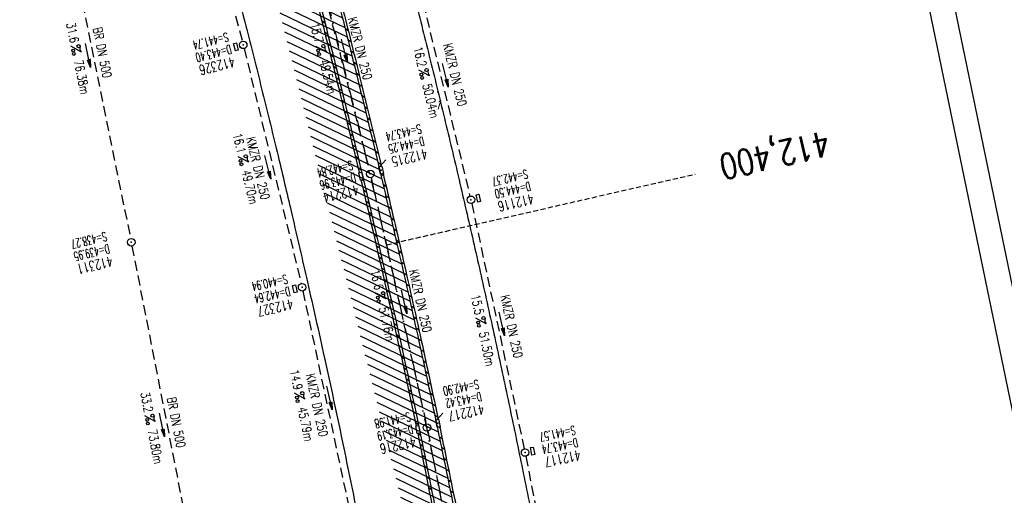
# Model space of a CAD drawing. Extents: x 447045 to 447634, y 442020 to 443192.
# Tile 15 of 24: x 447237 to 447433, y 442849 to 442943. Entities that reach past the tile are written whole.
import ezdxf
from ezdxf.enums import TextEntityAlignment as Align

# ---------------------------------------------------------------- set-up
doc = ezdxf.new("R2010")
doc.units = 0
doc.header["$LTSCALE"] = 2
doc.header["$MEASUREMENT"] = 0
for name, pattern in [('AUSGEZOGEN', [0]), ('GESTRICH-X2', [1.5, 1, -0.5]), ('GESTRICHELT', [0.75, 0.5, -0.25]), ('STRICHPT-X3', [3, 1.5, -0.75, 0, -0.75])]:
    doc.linetypes.add(name, pattern=pattern)
doc.layers.get('0').update_dxf_attribs({"linetype": 'AUSGEZOGEN'})
for name, color, linetype in [('ACHSE', 250, 'STRICHPT-X3'), ('FBR', 8, 'CONTINUOUS'), ('HEKTOM', 250, 'GESTRICHELT'), ('KANAL', 7, 'GESTRICH-X2'), ('PFEIL', 7, 'CONTINUOUS'), ('PKT', 7, 'CONTINUOUS'), ('PKT-CODE', 2, 'CONTINUOUS'), ('Planeinteilung', 6, 'CONTINUOUS'), ('RAHMEN', 250, 'AUSGEZOGEN'), ('SCHACHTNR', 6, 'CONTINUOUS'), ('SCHLITZRINNE', 8, 'AUSGEZOGEN'), ('SCHSYMBOL', 7, 'AUSGEZOGEN'), ('TEXTO', 4, 'CONTINUOUS'), ('TEXTU', 4, 'CONTINUOUS')]:
    doc.layers.add(name, color=color, linetype=linetype)
doc.styles.add('ROMANS', font='romans.shx', dxfattribs={"width": 0.8})

# ---------------------------------------------------------------- blocks, each defined once
blk = doc.blocks.new('GST')
at = {"color": 0}
blk.add_circle((0, 0), 0.75, dxfattribs=at)
blk.add_point((0, 0), dxfattribs=at)
blk = doc.blocks.new('17')
blk.add_lwpolyline([(-0.7551444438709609, -1.217819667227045), (0.7477110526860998, -1.217819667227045), (0.7477110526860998, -1.800570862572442), (-0.7551444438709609, -1.800570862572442)], close=True)
blk.add_blockref('GST', (0, 0))
blk = doc.blocks.new('PROM')
blk.add_line((1.566024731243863, 1.817237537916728), (0.0190527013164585, 0.0153243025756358))
for centre, radius in [((0.3173753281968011, 1.509743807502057), 0.3170057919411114), ((0.9430842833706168, 0.2908182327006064), 0.2830165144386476), ((1.644538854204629, 0.287494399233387), 0.2830165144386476)]:
    blk.add_circle(centre, radius)
blk.add_arc((0.9918717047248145, 2.681739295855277), 1.033048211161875, 239.1413865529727, 303.3549228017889)
blk = doc.blocks.new('PFEIL2')
at = {"color": 0}
for p, q in [((0.8796887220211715, 0.0024565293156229), (-2.401395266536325, -0.0115320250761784)), ((0.8808543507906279, -0.2709205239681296), (0.8785230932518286, 0.2758335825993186)), ((0.8785230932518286, 0.2758335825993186), (2.429089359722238, 0.0090619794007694)), ((0.9110887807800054, 0.2702307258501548), (0.8785706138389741, 0.2646884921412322)), ((0.9651190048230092, 0.2609349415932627), (0.8786494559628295, 0.2461975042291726)), ((1.01914922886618, 0.2516391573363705), (0.8787282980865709, 0.2277065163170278)), ((1.073179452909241, 0.24234337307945), (0.8788071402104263, 0.2092155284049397)), ((1.127209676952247, 0.2330475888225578), (0.8788859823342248, 0.1907245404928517)), ((1.181239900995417, 0.2237518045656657), (0.8789648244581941, 0.1722335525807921)), ((1.235270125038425, 0.2144560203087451), (0.8790436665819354, 0.1537425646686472)), ((1.289300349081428, 0.2051602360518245), (0.8791225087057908, 0.1352515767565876)), ((1.34333057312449, 0.195864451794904), (0.8792013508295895, 0.1167605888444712)), ((1.397360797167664, 0.1865686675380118), (0.8792801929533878, 0.0982696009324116)), ((1.451391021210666, 0.1772728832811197), (0.8793590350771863, 0.0797786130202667)), ((1.505421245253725, 0.1679770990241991), (0.8794378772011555, 0.0612876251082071)), ((1.559451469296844, 0.1586813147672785), (0.8795167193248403, 0.0427966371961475)), ((1.613481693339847, 0.1493855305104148), (0.8795955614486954, 0.024305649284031)), ((1.66751191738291, 0.140089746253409), (0.8796744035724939, 0.005814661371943)), ((1.721542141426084, 0.1307939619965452), (0.8797532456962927, -0.0126763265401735)), ((1.775572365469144, 0.1214981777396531), (0.8798320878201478, -0.0311673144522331)), ((1.82960258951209, 0.1122023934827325), (0.8799109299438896, -0.0496583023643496)), ((1.883632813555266, 0.1029066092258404), (0.8799897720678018, -0.0681492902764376)), ((1.937663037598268, 0.0936108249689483), (0.8800686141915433, -0.08664027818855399)), ((1.991693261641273, 0.0843150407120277), (0.8801474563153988, -0.105131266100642)), ((2.045723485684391, 0.0750192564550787), (0.8802262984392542, -0.1236222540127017)), ((2.099753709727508, 0.0657234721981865), (0.8803051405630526, -0.1421132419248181)), ((2.153783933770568, 0.056427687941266), (0.8803839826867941, -0.1606042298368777)), ((2.207814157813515, 0.0471319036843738), (0.8804628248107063, -0.1790952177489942)), ((2.261844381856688, 0.0378361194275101), (0.8805416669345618, -0.1975862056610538)), ((2.31587460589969, 0.0285403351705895), (0.8806205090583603, -0.2160771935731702)), ((2.36990482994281, 0.0192445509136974), (0.8806993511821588, -0.2345681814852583)), ((2.423935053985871, 0.009948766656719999), (0.8807781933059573, -0.2530591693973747)), ((2.429089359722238, 0.0090619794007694), (0.8808543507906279, -0.2709205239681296))]:
    blk.add_line(p, q, dxfattribs=at)
blk = doc.blocks.new('13')
blk.add_lwpolyline([(0.7551444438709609, 1.217819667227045), (-0.7477110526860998, 1.217819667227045), (-0.7477110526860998, 1.800570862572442), (0.7551444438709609, 1.800570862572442)], close=True)
at = {"rotation": 180}
blk.add_blockref('GST', (0, 0), dxfattribs=at)
blk = doc.blocks.new('30')
at = {"color": 0}
for p, q in [((-0.75, -0.289999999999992), (-0.75, 0.2927511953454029)), ((-0.75, 0.2927511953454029), (0.7528554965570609, 0.2927511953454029)), ((0.7528554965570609, 0.2927511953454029), (0.7528554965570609, -0.289999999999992)), ((0.7528554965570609, -0.289999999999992), (-0.75, -0.289999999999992))]:
    blk.add_line(p, q, dxfattribs=at)
blk.add_point((0, 0), dxfattribs=at)
blk = doc.blocks.new('10')
blk.add_blockref('GST', (0, 0))
blk = doc.blocks.new('1135297')
blk.add_line((1135, 297), (0, 297))
at = {"layer": 'RAHMEN'}
blk.add_line((950, 292), (25, 292), dxfattribs=at)

msp = doc.modelspace()

# ---------------------------------------------------------------- hatches: boundary and pattern name
at = {"layer": 'SCHLITZRINNE'}
h = msp.add_hatch(dxfattribs=at)
h.set_pattern_fill('_USER', color=256, scale=1.5, angle=45, style=0, pattern_type=0)
h.set_pattern_definition([(334.2695901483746, (447234.5127272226, 443158.8401483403), (0.6512059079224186, 1.35127009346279), [])])
edge = h.paths.add_edge_path()
edge.add_arc((464490.7175438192, 449190.2495547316), 18279.89343786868, 199.256988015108, 199.2725912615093)
edge.add_arc((412789.2576575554, 431110.164703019), 36491.72717792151, 19.26941265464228, 19.275929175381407, ccw=False)
edge.add_line((447233.134, 443161.2700000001), (447233.6060244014, 443161.4349028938))
edge.add_arc((464490.7175437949, 449190.249554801), 18280.39343786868, 199.2569880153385, 199.2725912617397)
edge.add_arc((438988.1613027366, 440271.6982763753), 8736.655536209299, 19.248465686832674, 19.281113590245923, ccw=False)
edge.add_arc((439684.884197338, 440514.9838708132), 7998.678116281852, 19.2238186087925, 19.248465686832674, ccw=False)
edge.add_arc((551443.6805055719, 479485.6081539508), 110359.837036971, 199.2238149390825, 199.2304511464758)
edge.add_arc((461591.9284848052, 448142.3628786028), 15198.20419267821, 199.2304511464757, 199.2954143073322)
edge.add_arc((434066.5644204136, 438505.5905611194), 13965.35264760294, 19.22764435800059, 19.29541436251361, ccw=False)
edge.add_arc((446515.3391800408, 442847.4484587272), 781.1301442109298, 18.874057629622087, 19.227644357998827, ccw=False)
edge.add_arc((443272.1578874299, 441738.6996315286), 4208.59989003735, 18.721726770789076, 18.874057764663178, ccw=False)
edge.add_arc((445875.7446372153, 442621.065670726), 1459.557549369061, 18.158793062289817, 18.72172677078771, ccw=False)
edge.add_arc((444728.6532720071, 442244.8351673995), 2666.772522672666, 17.742332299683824, 18.158793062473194, ccw=False)
edge.add_arc((445572.4217009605, 442514.803087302), 1780.867426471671, 17.477765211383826, 17.74233229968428, ccw=False)
edge.add_arc((445655.9223158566, 442541.0951066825), 1693.325305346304, 17.206445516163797, 17.477765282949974, ccw=False)
edge.add_arc((445949.7367177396, 442632.082078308), 1385.745182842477, 16.534274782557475, 17.206445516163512, ccw=False)
edge.add_arc((445777.9256488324, 442581.0775038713), 1564.967140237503, 15.901763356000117, 16.534274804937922, ccw=False)
edge.add_arc((444610.2498572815, 442248.4174516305), 2779.104473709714, 15.717077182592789, 15.901763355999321, ccw=False)
edge.add_arc((445469.3841440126, 442490.1855316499), 1886.600396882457, 15.492922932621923, 15.71707716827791, ccw=False)
edge.add_arc((444501.3018579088, 442221.8413207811), 2891.185847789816, 15.151693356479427, 15.49292293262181, ccw=False)
edge.add_arc((444653.0003013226, 442262.919567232), 2734.024020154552, 14.800793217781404, 15.15169336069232, ccw=False)
edge.add_arc((445305.3867260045, 442435.2971580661), 2059.248441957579, 14.553226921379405, 14.800793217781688, ccw=False)
edge.add_arc((445661.5778748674, 442527.7675625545), 1691.249922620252, 14.280051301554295, 14.55322700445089, ccw=False)
edge.add_arc((445825.2781955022, 442569.4335576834), 1522.330266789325, 13.754489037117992, 14.280051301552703, ccw=False)
edge.add_arc((444655.9725115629, 442283.2091768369), 2726.157571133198, 13.361751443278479, 13.754489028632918, ccw=False)
edge.add_arc((444873.7445731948, 442334.9361968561), 2502.326484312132, 13.156370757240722, 13.361751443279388, ccw=False)
edge.add_arc((445203.5665272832, 442412.0303197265), 2163.614179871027, 12.935498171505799, 13.156370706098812, ccw=False)
edge.add_arc((445591.1524972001, 442501.0521217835), 1765.936213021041, 12.36851844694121, 12.935498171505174, ccw=False)
edge.add_arc((445707.2559674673, 442526.5122554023), 1647.073964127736, 11.781436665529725, 12.368518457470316, ccw=False)
edge.add_arc((445429.9941138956, 442468.6829810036), 1930.302423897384, 11.594814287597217, 11.781436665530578, ccw=False)
edge.add_arc((442977.0603987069, 441965.3993853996), 4434.33480961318, 11.471684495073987, 11.59481397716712, ccw=False)
edge.add_arc((444371.6934236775, 442248.4229983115), 3011.273447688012, 11.050893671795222, 11.471684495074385, ccw=False)
edge.add_arc((446428.11335783, 442650.0465261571), 916.0015312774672, 10.287944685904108, 11.050893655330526, ccw=False)
edge.add_arc((445293.5438072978, 442444.106887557), 2069.110025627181, 9.832006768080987, 10.287944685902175, ccw=False)
edge.add_arc((438489.7745608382, 441264.9773509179), 8974.298105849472, 9.613081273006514, 9.832006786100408, ccw=False)
edge.add_arc((-516898.9809261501, 279448.6900894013), 977969.7495575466, 9.612262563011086, 9.613081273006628, ccw=False)
edge.add_arc((439111.8192036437, 441356.2794889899), 8345.741258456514, 9.603416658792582, 9.61227924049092, ccw=False)
edge.add_arc((371773.6318437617, 429962.7471930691), 76641.01236189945, 9.590854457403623, 9.603416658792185, ccw=False)
edge.add_arc((456011.6550815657, 444189.1683239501), 8789.8725663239, 189.5423691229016, 189.6519019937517)
edge.add_arc((455543.1851558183, 444109.4959913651), 8314.676026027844, 189.6519019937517, 189.6840918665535)
edge.add_arc((393564.9242098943, 433546.2457900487), 54557.31384556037, 9.66554402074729, 9.670449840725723, ccw=False)

# ---------------------------------------------------------------- linework, layer by layer
at = {"layer": 'ACHSE', "flags": 128}
msp.add_lwpolyline([(447230.5087980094, 443162.3344306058), (447230.72, 443161.731), (447238.978, 443138.135), (447247.236, 443114.538), (447247.528, 443113.7060000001), (447255.3590000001, 443090.895), (447261.5008670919, 443072.2661867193), (447263.187, 443067.152), (447270.721, 443043.315), (447277.958, 443019.385), (447284.898, 442995.368), (447291.539, 442971.266), (447297.882, 442947.084), (447303.923, 442922.826), (447309.664, 442898.494), (447315.102, 442874.093), (447320.238, 442849.626), (447325.069, 442825.097), (447329.596, 442800.511), (447332.402, 442784.35), (447333.838, 442775.873), (447338.012, 442751.224), (447342.186, 442726.575), (447354.709, 442652.627), (447371.405, 442554.031), (447392.276, 442430.786), (447408.973, 442332.19), (447413.1470000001, 442307.5409999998), (447425.6699999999, 442233.5929999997), (447425.8342016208, 442232.6233292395), (447438.1919999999, 442159.6459999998), (447454.8889999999, 442061.0499999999), (447456.7422372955, 442050.1059544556)], dxfattribs=at)
at = {"layer": 'FBR'}
for points in [[(447314.3525886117, 442951.2948101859, -0.0015582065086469), (447317.425168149, 442939.118631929, -0.0015466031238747), (447320.4445637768, 442926.8321163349, -0.0015433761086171), (447323.3867011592, 442914.5324890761, -0.0015534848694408), (447326.2339534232, 442902.2950271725, -0.001554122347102), (447329.0054332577, 442890.0385998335, -0.0015444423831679), (447331.7177998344, 442877.6883084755, -0.0015468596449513), (447334.3531664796, 442865.3242596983, -0.0015557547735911), (447336.897132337, 442853.0148800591, -0.0015566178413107), (447339.4823111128, 442840.1010307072, -0.0017025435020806), (447341.7689028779, 442828.2788710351, -0.001390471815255), (447344.5490080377, 442813.4124663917, -0.0020889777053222), (447346.3306091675, 442803.5043822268, -0.0004549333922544), (447348.2979180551, 442792.234624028, -0.0010237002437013), (447349.1573781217, 442787.223764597, -3.1502593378e-06), (447350.3487882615, 442780.1909008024, -1.49845386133e-05), (447350.5992094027, 442778.7123413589), (447354.7733806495, 442754.0623302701), (447358.9473806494, 442729.41333027, 5.4597560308e-06), (447365.2088651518, 442692.4394217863, -2.781310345e-06), (447371.4703496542, 442655.4655133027, -2.6786460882e-06), (447379.8183651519, 442606.1674217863, 3.2175724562e-06), (447388.1663806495, 442556.8693302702), (447409.037358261, 442433.6244624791)], [(447260.2966674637, 443071.8447351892, -0.006879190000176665), (447265.352, 443055.9239999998, -0.0001775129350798), (447279.0314349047, 443010.6373760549, -0.0035581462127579), (447279.697, 443008.3729999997, -0.0028446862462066), (447286.5328253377, 442983.9652793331, -0.0029198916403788), (447292.918, 442960.1109999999, -0.0027190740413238), (447299.1504147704, 442935.7298284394, -0.0028128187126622), (447304.9139999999, 442912.0959999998, -0.0032157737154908), (447310.6356405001, 442887.3412210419, -0.0031076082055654), (447316.232, 442861.6519999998, -0.0030639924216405), (447316.6831726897, 442859.4506596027, -0.0001451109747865), (447325.911, 442812.9099999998, -0.0060387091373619), (447329.0904439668, 442795.7656693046, -0.0031332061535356), (447334.6109999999, 442762.6169999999)], [(447278.6664149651, 442953.4895489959, -0.0013323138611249), (447281.8129999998, 442941.3799999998, -0.0020558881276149), (447284.9898098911, 442928.8046489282, -0.0020559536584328), (447288.063, 442916.2039999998, -0.0015071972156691), (447290.6694743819, 442905.1761681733, -0.0012617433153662), (447293.7100000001, 442891.9859999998, -0.0013292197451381), (447297.06527685, 442877.0778812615, -0.0020893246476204), (447299.135, 442867.5789999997, -0.0016441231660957), (447301.1464318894, 442858.0045108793, -0.0010575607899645), (447304.1929999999, 442843.1029999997, -0.0009820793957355), (447307.0287683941, 442828.9383692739, -0.001369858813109), (447309.014, 442818.7739999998, -0.0021238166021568), (447309.1056870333, 442818.2864811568, -4.33506001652e-05), (447313.494, 442794.3829999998, -0.0031193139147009), (447314.9591261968, 442786.107960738, -0.0015856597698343), (447317.6879999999, 442769.8029999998)]]:
    msp.add_lwpolyline(points, format="xyb", dxfattribs=at)
at = {"layer": 'FBR', "flags": 128}
msp.add_lwpolyline([(447300.5709999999, 442944.9339999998, -0.0022932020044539), (447303.9532739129, 442931.3858386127, -0.0017136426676), (447308.3339999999, 442913.2199999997, -0.0008961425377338), (447310.3912526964, 442904.489349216, -0.0009637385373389), (447312.2739999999, 442896.3639999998, -0.0024739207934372), (447316.1015402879, 442879.3132844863, -0.002561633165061), (447319.6320000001, 442862.8099999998, -0.0008142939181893), (447320.9057146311, 442856.6530390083, -0.000537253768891), (447322.8109999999, 442847.3159999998, -0.0018360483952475), (447327.1297547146, 442825.6264892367, -0.003329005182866), (447329.388, 442813.6399999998, -0.0019894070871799), (447332.2641140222, 442797.4280008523, -0.0009552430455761), (447338.0549999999, 442763.6299999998, -3.5722962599e-06), (447340.3885389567, 442749.8518218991, -3.86703077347e-05), (447340.6039999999, 442748.5789999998, -5.48129439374e-05), (447343.4054999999, 442732.0104999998, 0.0004779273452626), (447346.2069999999, 442715.4419999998, 0.0001404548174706), (447346.9915000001, 442710.8369999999, -2.14056777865e-05), (447347.7760000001, 442706.2319999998)], format="xyb", dxfattribs=at)
at = {"layer": 'HEKTOM'}
msp.add_line((447309.6560000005, 442898.5), (447371.0974118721, 442912.59109777), dxfattribs=at)
at = {"layer": 'KANAL'}
for p, q in [((447268.7499999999, 442984.6559999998), (447280.938, 442939.0629999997)), ((447243.7499999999, 442973.1249999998), (447258.688, 442899.7499999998)), ((447294.438, 442959.9059999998), (447306.25, 442913.3439999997)), ((447314.844, 442955.3749999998), (447326.2810000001, 442908.1879999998)), ((447281.313, 442937.5939999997), (447292.688, 442890.7499999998)), ((447306.594, 442911.9059999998), (447317.563, 442862.8439999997)), ((447326.625, 442906.7499999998), (447337.0939999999, 442857.8439999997)), ((447258.969, 442898.2499999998), (447272.8749999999, 442827.3129999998)), ((447293, 442889.3129999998), (447302.219, 442845.9689999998)), ((447317.8749999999, 442861.3749999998), (447327.0939999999, 442813.8749999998)), ((447337.406, 442856.3749999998), (447346.719, 442808.6249999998))]:
    msp.add_line(p, q, dxfattribs=at)
at = {"layer": 'PKT'}
msp.add_point((447319.9070000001, 442929), dxfattribs=at)
at = {"layer": 'SCHACHTNR'}
for p, q in [((447308.3634126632, 442914.0771229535), (447309.5309226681, 442915.4394311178)), ((447319.6907726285, 442863.6660393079), (447320.9087480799, 442864.9827561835))]:
    msp.add_line(p, q, dxfattribs=at)
at = {"layer": 'SCHLITZRINNE'}
for p, q in [((447296.7559387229, 442943.1965211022), (447297.3870128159, 442942.7413914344)), ((447301.4012944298, 442941.6566601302), (447302.0290329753, 442941.2116978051)), ((447297.3279853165, 442940.934560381), (447297.9583019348, 442940.4799770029)), ((447301.963635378, 442939.4194396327), (447302.5902643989, 442938.9752637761)), ((447297.8970684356, 442938.6747369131), (447298.526630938, 442938.2206974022)), ((447302.5216022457, 442937.1853196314), (447303.1471290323, 442936.7419250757)), ((447298.4631987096, 442936.4170430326), (447299.0920104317, 442935.9635449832)), ((447299.0263443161, 442934.1615016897), (447299.6543683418, 442933.7085717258)), ((447303.0752180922, 442934.9542837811), (447303.6996498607, 442934.5116654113)), ((447299.5863661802, 442931.908213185), (447300.2135941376, 442931.4558573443)), ((447303.6245057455, 442932.7263159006), (447304.2478496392, 442932.2844686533)), ((447300.1432629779, 442929.6571784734), (447300.7696986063, 442929.2053940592)), ((447304.1696375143, 442930.5012938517), (447304.7921498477, 442930.0600360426)), ((447300.6970465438, 442927.4083890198), (447301.3226935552, 442926.957173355)), ((447304.7120309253, 442928.2782128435), (447305.3339418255, 442927.8373813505)), ((447305.2520372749, 442926.0568238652), (447305.8733489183, 442925.6164171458)), ((447301.2477286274, 442925.1618363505), (447301.8725907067, 442924.7111867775)), ((447305.7896634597, 442923.8371220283), (447306.4103780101, 442923.3971385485)), ((447301.7953208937, 442922.9175120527), (447302.4194016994, 442922.4674259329)), ((447306.3249163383, 442921.6191024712), (447306.9450359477, 442921.1795407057)), ((447302.3398349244, 442920.6754077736), (447302.9631380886, 442920.2258824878)), ((447306.8578027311, 442919.4027603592), (447307.4773295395, 442918.9636187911)), ((447302.8812822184, 442918.4355152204), (447303.503811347, 442917.9865481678)), ((447303.4196741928, 442916.197826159), (447304.0414328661, 442915.7494147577)), ((447307.3883294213, 442917.1880908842), (447308.007265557, 442916.7493680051)), ((447303.9550221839, 442913.9623324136), (447304.5760139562, 442913.5144741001)), ((447307.916503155, 442914.9750892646), (447308.5348507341, 442914.5367835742)), ((447308.6669090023, 442912.6045620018), (447309.0600699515, 442912.3258762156)), ((447304.83502541, 442911.4782738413), (447305.1075468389, 442911.2817318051)), ((447308.9656665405, 442910.5541783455), (447309.5827738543, 442910.1167517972)), ((447305.0164546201, 442909.4980257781), (447305.6358343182, 442909.05133009)), ((447309.4864660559, 442908.3464038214), (447310.1029393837, 442907.9094266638)), ((447305.5422795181, 442907.2694000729), (447306.1608318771, 442906.8233010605)), ((447310.0047325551, 442906.1404247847), (447310.6205743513, 442905.7038952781)), ((447306.0648235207, 442905.0431405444), (447306.682552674, 442904.5976352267)), ((447310.5204613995, 442903.9362445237), (447311.1356371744, 442903.5001871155)), ((447306.5840997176, 442902.8192377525), (447307.2010097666, 442902.3743231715)), ((447307.1001210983, 442900.5976823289), (447307.716216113, 442900.1533555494)), ((447311.0333897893, 442901.7340493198), (447311.6478411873, 442901.2985053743)), ((447307.6129005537, 442898.3784649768), (447308.2281845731, 442897.934723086)), ((447311.5434171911, 442899.5339104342), (447312.1571474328, 442899.0988776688)), ((447308.1224508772, 442896.1615764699), (447308.7369279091, 442895.7184165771)), ((447312.0505538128, 442897.3358206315), (447312.6635660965, 442896.901296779)), ((447308.6287847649, 442893.9470076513), (447309.242458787, 442893.504426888)), ((447312.5547092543, 442895.13984399), (447313.1668972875, 442894.7059043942)), ((447313.0554126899, 442892.9463142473), (447313.6667298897, 442892.5129919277)), ((447309.1319148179, 442891.7347494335), (447309.7447897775, 442891.2927449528)), ((447313.5526156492, 442890.7552657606), (447314.1630667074, 442890.3225573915)), ((447309.6318535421, 442889.5247927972), (447310.2439333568, 442889.0833617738)), ((447314.0463329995, 442888.5666879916), (447314.6559225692, 442888.1345902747)), ((447310.12861335, 442887.3171287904), (447310.7399065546, 442886.876265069)), ((447314.5365794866, 442886.3805704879), (447315.1453121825, 442885.949080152)), ((447310.6223031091, 442885.111678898), (447311.2328607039, 442884.6713456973)), ((447315.0233697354, 442884.1969028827), (447315.6312501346, 442883.7660166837)), ((447311.1130462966, 442882.9083540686), (447311.7228717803, 442882.4685488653)), ((447311.6008536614, 442880.7071465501), (447312.2099503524, 442880.267866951)), ((447315.5067182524, 442882.0156748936), (447316.1137508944, 442881.5853896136)), ((447312.0857357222, 442878.5080487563), (447312.6941069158, 442878.0692923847)), ((447315.9866394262, 442879.8368763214), (447316.5928288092, 442879.4071887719)), ((447312.5677029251, 442876.3110531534), (447313.1753518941, 442875.8728176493)), ((447316.4630767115, 442877.6605472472), (447317.0683740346, 442877.2314920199)), ((447316.935877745, 442875.4867956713), (447317.5402809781, 442875.0583742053)), ((447313.0467656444, 442874.1161522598), (447313.6536956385, 442873.6784352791)), ((447317.4050515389, 442873.3156152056), (447318.0085657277, 442872.8878239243)), ((447313.5229341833, 442871.9233386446), (447314.1291484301, 442871.4861378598)), ((447317.8706140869, 442871.1469945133), (447318.4732442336, 442870.7198298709)), ((447313.9962187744, 442869.7326049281), (447314.6017204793, 442869.2959180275)), ((447318.3325812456, 442868.9809223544), (447318.9343323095, 442868.5543808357)), ((447314.4666295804, 442867.5439437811), (447315.0714219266, 442867.1077684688)), ((447318.7909687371, 442866.817387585), (447319.3918456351, 442866.3914657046)), ((447314.934176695, 442865.3573479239), (447315.538262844, 442864.9216819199)), ((447319.2457921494, 442864.6563791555), (447319.8457997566, 442864.2310734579)), ((447315.3988701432, 442863.1728101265), (447316.0022532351, 442862.7376511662)), ((447315.8967211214, 442860.9643591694), (447316.459657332, 442860.5583704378)), ((447320.095551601, 442862.2154266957), (447320.2962492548, 442862.0731654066)), ((447316.2974616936, 442858.8259440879), (447316.892425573, 442858.3968570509)), ((447320.1451472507, 442860.3416574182), (447320.7435901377, 442859.9174608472)), ((447316.7260420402, 442856.6674510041), (447317.3209887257, 442856.2383763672)), ((447320.5902180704, 442858.1875619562), (447321.1879304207, 442857.7638832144)), ((447321.0323652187, 442856.0355388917), (447321.6295179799, 442855.6122568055)), ((447317.1545518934, 442854.5090087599), (447317.7494813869, 442854.0799465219)), ((447321.4727844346, 442853.8847406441), (447322.0696213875, 442853.4616824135)), ((447317.5829912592, 442852.3506173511), (447318.1779035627, 442851.9215675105)), ((447321.9119067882, 442851.7348616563), (447322.5084285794, 442851.3120268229)), ((447318.011360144, 442850.1922767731), (447318.6062552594, 442849.7632393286)), ((447322.3497343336, 442849.5859004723), (447322.9459416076, 442849.1632885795))]:
    msp.add_line(p, q, dxfattribs=at)
at = {"layer": 'SCHLITZRINNE', "flags": 128}
for points in [[(447233.134, 443161.27, 6.808200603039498e-05), (447234.7765, 443156.5705, -0.000142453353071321), (447236.419, 443151.871, -0.0001075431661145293), (447237.5526180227, 443148.6222922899, 2.895591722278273e-05), (447241.762, 443136.553, 0.0002834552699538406), (447247.4469153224, 443120.285700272, -0.0002957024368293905), (447252.896, 443104.692, -0.001542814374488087), (447254.4694601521, 443100.135480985, -0.0006646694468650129), (447258.075, 443089.5429999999, -0.002456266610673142), (447262.6110188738, 443075.939146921, -0.001817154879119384), (447268.585, 443057.499, -0.001154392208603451), (447271.0728430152, 443049.6610948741, -0.001183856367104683), (447273.463, 443042.007, -0.002932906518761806), (447278.1808704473, 443026.4497302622, -0.002759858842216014), (447283.006, 443009.861, -0.0008058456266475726), (447285.4465338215, 443001.241745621, -0.0009780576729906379), (447287.432, 442994.133, -0.001488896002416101), (447291.982007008, 442977.5263820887, -0.00153109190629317), (447296.309, 442961.351, -0.001080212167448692), (447298.5634061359, 442952.7436456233, -0.0011919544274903), (447300.571, 442944.934, -0.002293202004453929), (447303.9532739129, 442931.3858386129, -0.001713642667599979), (447308.334, 442913.22, -0.0008961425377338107), (447310.3912526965, 442904.4893492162, -0.0009637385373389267), (447312.274, 442896.364, -0.002473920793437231), (447316.101540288, 442879.3132844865, -0.002561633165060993), (447319.632, 442862.81, -0.0008142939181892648), (447320.9057146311, 442856.6530390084, -0.0005372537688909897), (447322.811, 442847.316, -0.001836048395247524), (447327.1297547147, 442825.626489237, -0.003329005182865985), (447329.388, 442813.64, -0.001989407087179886), (447332.2641140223, 442797.4280008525, -0.0009552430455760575), (447338.055, 442763.63, -3.572296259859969e-06), (447340.3885389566, 442749.8518218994, -3.86703077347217e-05), (447340.604, 442748.579, -5.481294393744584e-05), (447343.4055, 442732.0105, 0.000477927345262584), (447346.2070000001, 442715.442, 0.0001404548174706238), (447346.9915, 442710.8370000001, -2.140567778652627e-05), (447347.776, 442706.232, -5.907971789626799e-05)], [(447249.67, 443103.0220000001, -0.003552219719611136), (447260.2584889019, 443071.959435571, -0.006928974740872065), (447265.352, 443055.924, -0.0001775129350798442), (447279.0314349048, 443010.6373760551, -0.00355814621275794), (447279.697, 443008.373, -0.002844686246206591), (447286.5328253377, 442983.9652793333, -0.002919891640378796), (447292.9179999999, 442960.111, -0.002719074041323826), (447299.1504147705, 442935.7298284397, -0.002812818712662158), (447304.914, 442912.096, -0.003215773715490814), (447310.6356405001, 442887.341221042, -0.003107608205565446), (447316.232, 442861.652, -0.003063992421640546), (447316.6831726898, 442859.4506596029, -0.000145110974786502), (447325.911, 442812.91, -0.006038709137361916), (447329.0904439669, 442795.7656693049, -0.003133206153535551), (447334.611, 442762.617)]]:
    msp.add_lwpolyline(points, format="xyb", dxfattribs=at)
at = {"layer": 'SCHLITZRINNE'}
for points in [[(447296.9620605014, 442960.8362443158, -0.0009995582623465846), (447299.0473634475, 442952.8692852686, -0.001191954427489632), (447301.0555508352, 442945.0573308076, -0.002293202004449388), (447304.4389356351, 442931.5047196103, -0.001637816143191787), (447308.6292225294, 442914.1401429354, -0.0008961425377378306)], [(447292.5782659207, 442959.4334005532, -0.002657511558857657), (447298.6653251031, 442935.6086343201, -0.002706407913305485), (447304.2144291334, 442912.8753150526, -0.003215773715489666)], [(447308.9765633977, 442912.6779769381, -0.0008286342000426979), (447310.8781289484, 442904.6031539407, -0.0009637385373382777), (447312.7613113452, 442896.4759269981, -0.002473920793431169), (447316.5899353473, 442879.4203838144, -0.002436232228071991), (447319.9525255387, 442863.7210614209, -0.0008142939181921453)], [(447304.5623830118, 442911.4132948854, -0.003141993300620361), (447310.147769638, 442887.2317586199, -0.003000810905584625), (447315.555825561, 442862.4323859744, -0.003063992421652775)], [(447315.8666094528, 442860.9580133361, -0.002238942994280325), (447316.1927485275, 442859.3532730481, -0.0001428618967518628), (447325.2777040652, 442813.5342693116, -0.006038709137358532)], [(447320.2594641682, 442862.2498821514, -0.0007267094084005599), (447321.3955113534, 442856.753533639, -0.0005372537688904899), (447323.3010115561, 442847.4154418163, -0.001836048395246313), (447327.6204833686, 442825.7223296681, -0.003103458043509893), (447329.731923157, 442814.5427859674, -0.001989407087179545)]]:
    msp.add_lwpolyline(points, format="xyb", dxfattribs=at)
at = {"layer": 'SCHSYMBOL'}
for points in [[(447304.698484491, 442912.9906801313), (447305.0469019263, 442911.5287704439), (447304.4800279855, 442911.3936671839), (447304.1316105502, 442912.8555768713)], [(447316.0433433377, 442862.5311247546), (447316.3532529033, 442861.0605701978), (447315.7830268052, 442860.9403988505), (447315.4731172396, 442862.4109534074)]]:
    msp.add_lwpolyline(points, close=True, dxfattribs=at)

# ---------------------------------------------------------------- block references
at = {"layer": 'PFEIL'}
for p, rotation in [((447301.2993323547, 442937.1613061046), 284.2382000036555), ((447250.2320000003, 442936.2249999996), 281.5053000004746), ((447321.3899483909, 442932.2622400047), 283.6449999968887), ((447286.0189999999, 442913.9419999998), 283.6579000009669), ((447313.1952443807, 442887.1068769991), 282.6000000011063), ((447332.627468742, 442882.7329142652), 282.0962999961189), ((447298.2992872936, 442867.9876825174), 282.0114999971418), ((447264.9480000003, 442862.5970000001), 281.0939000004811)]:
    msp.add_blockref('PFEIL2', p, dxfattribs=dict(at, rotation=rotation))
at = {"layer": 'Planeinteilung', "linetype": 'Continuous', "rotation": 281.6467705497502}
msp.add_blockref('1135297', (447081.3116807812, 443131.5817180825), dxfattribs=at)
at = {"layer": 'SCHSYMBOL'}
for name, p, rotation in [('17', (447281.1230000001, 442938.3250000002), 284.2164000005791), ('GST', (447306.4259999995, 442912.6239999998), 283.3317000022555), ('30', (447308.5978201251, 442913.3619072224), 283.3378000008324), ('13', (447326.4719999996, 442907.4709999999), 283.0602999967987), ('10', (447258.8290000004, 442899.0010000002), 283.2652999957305), ('17', (447292.8579999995, 442890.0319999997), 282.7909000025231), ('GST', (447317.7169999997, 442862.1109999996), 281.8605999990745), ('30', (447319.8981949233, 442862.9432498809), 281.8711000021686), ('13', (447337.264, 442857.1149999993), 281.6098000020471)]:
    msp.add_blockref(name, p, dxfattribs=dict(at, rotation=rotation))
at = {"layer": 'TEXTU'}
for p, rotation in [((447246.7930000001, 442938.0759999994), 281.5053000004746), ((447295.538978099, 442938.0228296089), 284.2382000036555), ((447316.0929999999, 442933.2709999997), 283.6449999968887), ((447280.0876802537, 442916.0655851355), 283.6579000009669), ((447307.443286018, 442888.8458784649), 282.6000000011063), ((447327.4329999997, 442883.8989999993), 282.0962999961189), ((447291.3387258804, 442868.9324120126), 282.0114999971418), ((447261.5229999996, 442864.4730000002), 281.0939000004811)]:
    msp.add_blockref('PROM', p, dxfattribs=dict(at, rotation=rotation))

# ---------------------------------------------------------------- texts
at = {"layer": 'HEKTOM', "style": 'ROMANS', "width": 0.8}
msp.add_text('412,400', height=4.999999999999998, rotation=192.9196999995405, dxfattribs=at).set_placement((447397.2920814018, 442921.2809228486))
at = {"layer": 'PKT-CODE', "style": 'ROMANS', "oblique": 15, "width": 0.75}
msp.add_text('1', height=1.799999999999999, dxfattribs=at).set_placement((447319.906, 442925.4999999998), align=Align.CENTER)
at = {"layer": 'SCHACHTNR', "style": 'ROMANS'}
for s, height, rotation, width, p in [('S=441.74', 1.799999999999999, 194.2164000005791, 0.6, (447277.906, 442940.8129999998)), ('D=443.40', 1.799999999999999, 194.2164000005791, 0.6, (447278.531, 442938.3749999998)), ('412326', 1.999999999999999, 194.2164000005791, 0.7, (447279.156, 442935.9689999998)), ('S=443.74', 1.799999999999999, 193.3378000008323, 0.6, (447316.3599802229, 442922.520554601)), ('D=444.25', 1.799999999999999, 193.3378000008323, 0.6, (447316.953980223, 442920.082554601)), ('412215', 1.999999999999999, 193.3378000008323, 0.7, (447317.515980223, 442917.6455546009)), ('S=442.84', 1.799999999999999, 193.3316999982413, 0.6, (447302.697894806, 442915.2763084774)), ('D=443.96', 1.799999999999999, 193.3316999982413, 0.6, (447303.2918948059, 442912.8703084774)), ('S=442.37', 1.799999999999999, 193.0603000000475, 0.6, (447337.5733997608, 442913.534047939)), ('412214', 1.999999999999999, 193.3316999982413, 0.7, (447303.8548948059, 442910.4333084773)), ('D=444.50', 1.799999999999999, 193.0603000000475, 0.6, (447338.1363997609, 442911.096047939)), ('412116', 1.999999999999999, 193.0603000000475, 0.7, (447338.6983997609, 442908.6590479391)), ('S=438.27', 1.799999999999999, 193.2652999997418, 0.6, (447253.7189999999, 442901.0939999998)), ('D=439.95', 1.799999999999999, 193.2652999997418, 0.6, (447254.281, 442898.6559999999)), ('412311', 1.999999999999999, 193.2652999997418, 0.7, (447254.875, 442896.2189999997)), ('S=440.94', 1.799999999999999, 192.7908999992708, 0.6, (447289.719, 442892.5939999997)), ('D=442.64', 1.799999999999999, 192.7908999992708, 0.6, (447290.2499999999, 442890.1559999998)), ('412327', 1.999999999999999, 192.7908999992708, 0.7, (447290.8129999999, 442887.7189999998)), ('S=442.90', 1.799999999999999, 191.8710999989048, 0.6, (447327.8568201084, 442871.6468238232)), ('D=443.42', 1.799999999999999, 191.8710999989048, 0.6, (447328.3878201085, 442869.2088238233)), ('412217', 1.999999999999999, 191.8710999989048, 0.7, (447328.8878201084, 442866.7398238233)), ('S=441.98', 1.799999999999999, 191.8607000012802, 0.6, (447314.215714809, 442865.1600221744)), ('D=443.19', 1.799999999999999, 191.8607000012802, 0.6, (447314.746714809, 442862.6910221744)), ('S=441.57', 1.799999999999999, 191.609799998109, 0.6, (447347.0730165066, 442862.4834540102)), ('412216', 1.999999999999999, 191.8607000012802, 0.7, (447315.2467148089, 442860.2530221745)), ('D=443.74', 1.799999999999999, 191.609799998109, 0.6, (447347.5730165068, 442860.0464540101)), ('412117', 1.999999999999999, 191.609799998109, 0.7, (447348.0730165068, 442857.6084540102))]:
    msp.add_text(s, height=height, rotation=rotation, dxfattribs=dict(at, width=width)).set_placement(p)
at = {"layer": 'TEXTO', "style": 'ROMANS', "width": 0.75}
for s, rotation, p in [('KMZR DN 250', 284.2382000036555, (447303.5237962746, 442937.4240463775)), ('BR DN 500', 281.5053000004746, (447252.188, 442936.6249999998)), ('KMZR DN 250', 283.6449999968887, (447322.4175360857, 442932.1710920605)), ('KMZR DN 250', 283.6579000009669, (447283.2081805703, 442913.5558827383)), ('KMZR DN 250', 282.6000000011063, (447315.5473741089, 442887.1368229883)), ('KMZR DN 250', 282.0962999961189, (447333.7118812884, 442882.0509654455)), ('KMZR DN 250', 282.0114999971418, (447294.9401613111, 442866.3890372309)), ('BR DN 500', 281.0939000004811, (447266.9059999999, 442862.9689999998))]:
    msp.add_text(s, height=1.799999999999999, rotation=rotation, dxfattribs=at).set_placement(p, align=Align.CENTER)
at = {"layer": 'TEXTU', "style": 'ROMANS', "width": 0.75}
for s, rotation, p in [('31.6', 281.5053000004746, (447245.8749999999, 442942.5629999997)), ('15.7', 284.2382000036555, (447294.4169780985, 442942.4498296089)), ('16.2', 283.6449999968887, (447315, 442937.7189999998)), ('76.38m', 281.5053000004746, (447247.406, 442935.1249999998)), ('49.54m', 284.2382000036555, (447296.2919780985, 442935.1058296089)), ('50.04m', 283.6449999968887, (447316.813, 442930.3439999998)), ('16.1', 283.6579000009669, (447279.0126802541, 442920.4965851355)), ('49.70m', 283.6579000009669, (447280.7936802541, 442913.1525851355)), ('16.6', 282.6000000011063, (447306.4462860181, 442893.3168784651)), ('15.5', 282.0962999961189, (447326.4689999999, 442888.3749999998)), ('51.76m', 282.6000000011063, (447308.102286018, 442885.9108784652)), ('51.50m', 282.0962999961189, (447328.063, 442880.9689999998)), ('14.9', 282.0114999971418, (447290.3987258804, 442873.4024120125)), ('33.2', 281.0939000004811, (447260.656, 442868.9689999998)), ('45.79m', 282.0114999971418, (447291.9617258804, 442865.9964120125)), ('73.80m', 281.0939000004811, (447262.0939999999, 442861.5309999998))]:
    msp.add_text(s, height=1.799999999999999, rotation=rotation, dxfattribs=at).set_placement(p)

doc.saveas('drawing.dxf')
